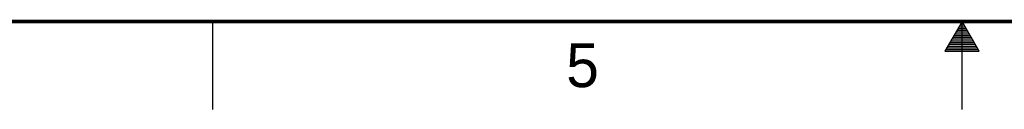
# Model space of a CAD drawing. Header units: inches. Extents: x 0 to 34, y 0 to 22.
# Tile 4 of 28: x 11.7 to 17.2, y 0 to 0.5. Entities that reach past the tile are written whole.
import ezdxf

# ---------------------------------------------------------------- set-up
doc = ezdxf.new("R2010")
doc.units = ezdxf.units.IN
doc.header["$LTSCALE"] = 1.87
doc.header["$MEASUREMENT"] = 0
doc.layers.get('0').update_dxf_attribs({"linetype": 'CONTINUOUS'})
doc.styles.get("Standard").update_dxf_attribs({"font": 'txt', "width": 0.8})

msp = doc.modelspace()

# ---------------------------------------------------------------- linework, layer by layer
at = {"color": 2, "linetype": 'CONTINUOUS'}
for p, q in [((12.75, 0), (12.75, 0.5)), ((17, 0.5), (16.902, 0.3303)), ((16.9712, 0.45), (17.0289, 0.45)), ((16.9769, 0.46), (17.0231, 0.46)), ((16.9827, 0.47), (17.0173, 0.47)), ((16.9885, 0.48), (17.0116, 0.48)), ((16.9942, 0.49), (17.0058, 0.49)), ((17.098, 0.3303), (17, 0.5)), ((17, 0), (17, 0.5)), ((16.9423, 0.4), (17.0578, 0.4)), ((16.9481, 0.41), (17.052, 0.41)), ((16.9538, 0.42), (17.0462, 0.42)), ((16.9596, 0.43), (17.0404, 0.43)), ((16.9654, 0.44), (17.0347, 0.44)), ((16.9076, 0.34), (17.0924, 0.34)), ((16.9134, 0.35), (17.0866, 0.35)), ((16.9192, 0.36), (17.0808, 0.36)), ((16.925, 0.37), (17.0751, 0.37)), ((16.9307, 0.38), (17.0693, 0.38)), ((16.9365, 0.39), (17.0635, 0.39)), ((16.902, 0.3303), (17.098, 0.3303))]:
    msp.add_line(p, q, dxfattribs=at)
at = {"color": 7, "linetype": 'CONTINUOUS', "const_width": 0.02}
msp.add_lwpolyline([(0.5, 0.5), (33.5, 0.5)], dxfattribs=at)

# ---------------------------------------------------------------- texts
at = {"color": 2, "linetype": 'CONTINUOUS'}
msp.add_text('5', height=0.25, dxfattribs=at).set_placement((14.754, 0.1262))

doc.saveas('drawing.dxf')
